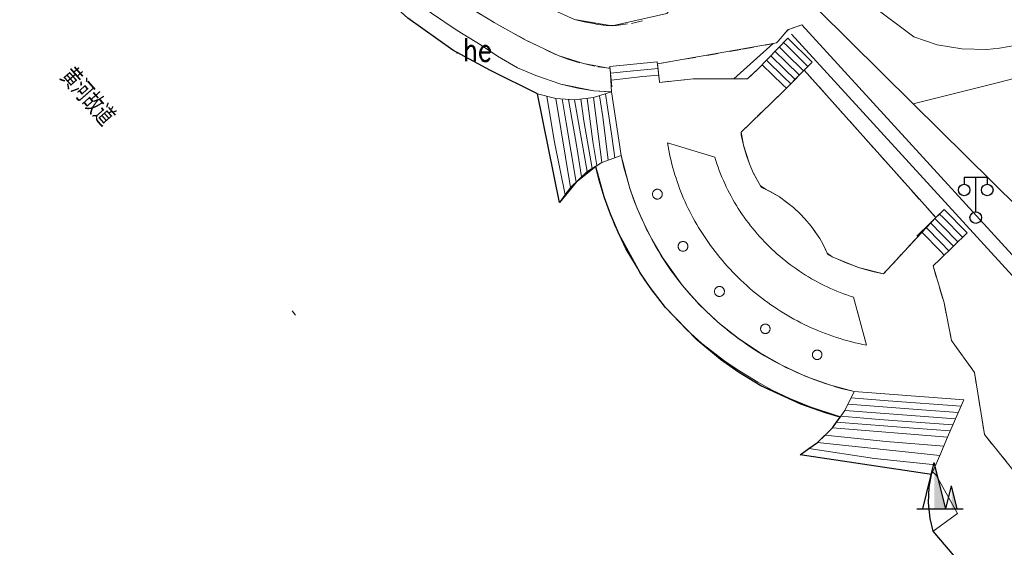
# Model space of a CAD drawing. Extents: x 39508475 to 39522402, y 3783947 to 3795549.
# Tile 157 of 256: x 39518078 to 39518164, y 3791038 to 3791083. Entities that reach past the tile are written whole.
import ezdxf
from ezdxf.enums import TextEntityAlignment as Align

# ---------------------------------------------------------------- set-up
doc = ezdxf.new("R2010")
doc.units = 0
doc.header["$PDSIZE"] = 0.2
doc.linetypes.add('X0', pattern=[4, 3, -1])
doc.linetypes.add('X6', pattern=[2, 1, -1])
doc.layers.get('0').update_dxf_attribs({"linetype": 'CONTINUOUS'})
for name, color, linetype in [('DLSS', 4, 'CONTINUOUS'), ('JCDL_DMX_F', 30, 'CONTINUOUS'), ('JCDL_JMDD_F', 231, 'CONTINUOUS'), ('JCDL_SXX_F', 5, 'CONTINUOUS'), ('JCDL_ZBM', 3, 'CONTINUOUS'), ('SXSS', 5, 'CONTINUOUS'), ('zdh', 7, 'CONTINUOUS')]:
    doc.layers.add(name, color=color, linetype=linetype)
for name, color, linetype, lineweight in [('JCDL_JMDX', 1, 'CONTINUOUS', 0), ('JCDL_ZBX', 3, 'CONTINUOUS', 0), ('JCDL_ZBX_F', 7, 'CONTINUOUS', 0), ('TEXTL_ZJ', 7, 'CONTINUOUS', 0)]:
    doc.layers.add(name, color=color, linetype=linetype, lineweight=lineweight)
doc.styles.add('HZ', font='rs', dxfattribs={"width": 0.8, "bigfont": 'hztxt'})
doc.linetypes.add('10422', pattern='A,2,[150,AAA.SHX,S=1,R=0,X=0,Y=1],2,[177,AAA.SHX,S=1,R=0,X=0,Y=0.8],1e-09', length=4)
doc.linetypes.add('X19', pattern='A,4.5,[145,symbolx.shx,S=1,R=0,X=0,Y=1],4.5,-0.5,[146,symbolx.shx,S=1,R=0,X=0,Y=0],-0.5', length=10)
doc.linetypes.add('X35', pattern='A,2,[150,AAA.SHX,S=1,R=0,X=0,Y=1],2,[177,AAA.SHX,S=1,R=0,X=0,Y=0.8],1e-09', length=4)
doc.linetypes.add('X49', pattern='A,0,[5,symbolt.shx,S=1,R=0,X=0,Y=0],-10', length=10)

# ---------------------------------------------------------------- blocks, each defined once
blk = doc.blocks.new('3521000')
at = {"color": 0}
for p, q in [((-1, 3.5), (1, 3.5)), ((0, 0.5), (0, 3.5))]:
    blk.add_line(p, q, dxfattribs=at)
at = {"color": 0, "linetype": 'Continuous', "flags": 128}
for points in [[(-1, 3.5), (-1, 2.9)], [(1, 3.5), (1, 2.9)]]:
    blk.add_lwpolyline(points, dxfattribs=at)
at = {"color": 0}
for centre in [(-1, 2.4), (1, 2.4), (0, 0)]:
    blk.add_circle(centre, 0.5, dxfattribs=at)
blk = doc.blocks.new('3540000')
at = {"color": 0}
for p, q in [((-1.5, 0), (-0.5, 4)), ((0.5, 0), (-0.5, 4)), ((0.5, 0), (1, 2)), ((1.5, 0), (1, 2)), ((-2, 0), (2, 0))]:
    blk.add_line(p, q, dxfattribs=at)
for points in [[(-0.5, 4), (0.5, 0), (-0.5, 0)], [(1, 2), (1.5, 0), (1, 0)]]:
    blk.add_solid(points, dxfattribs=at)

msp = doc.modelspace()

# ---------------------------------------------------------------- linework, layer by layer
at = {"layer": 'DLSS', "linetype": 'Continuous', "lineweight": 20}
for points in [[(39518167.09347, 3791081.71831), (39518164.83185, 3791081.11373), (39518163.4932, 3791080.87176), (39518162.40966, 3791080.76892), (39518160.23468, 3791080.80728), (39518158.08977, 3791081.16954), (39518156.065, 3791081.854), (39518152.381, 3791084.606), (39518139, 3791097.49101), (39518127.00301, 3791108.676), (39518115.36001, 3791118.789), (39518098.40999, 3791132.54), (39518079.006, 3791146.808), (39518069.92799, 3791153.11501), (39518062.95399, 3791157.822), (39518054.619, 3791163.151), (39518001.555, 3791196.202), (39518000, 3791197.22369)], [(39518169.974, 3791047.151), (39518174.813, 3791051.73899), (39518146.323, 3791082.89101), (39518145.11197, 3791082.4609), (39518144.262, 3791081.497)]]:
    msp.add_lwpolyline(points, dxfattribs=at)
at = {"layer": 'DLSS', "linetype": 'Continuous', "lineweight": 0}
for points in [[(39518215.83736, 3791000), (39518208.86717, 3791010.83278), (39518201.43911, 3791021.54043), (39518188.57392, 3791039.10477), (39518167.45461, 3791064.71209), (39518156.01013, 3791076.04587), (39518144.94701, 3791087.002), (39518113.57462, 3791116.59326), (39518096.67951, 3791130.29973), (39518077.3601, 3791144.50553), (39518061.39994, 3791155.45661), (39518000.02969, 3791193.81799), (39518000, 3791193.8375)], [(39518169.61073, 3791079.52765), (39518163.51992, 3791077.9098), (39518156.01013, 3791076.04587)]]:
    msp.add_lwpolyline(points, dxfattribs=at)
at = {"layer": 'DLSS', "linetype": 'X6', "lineweight": 0}
for points in [[(39518095.01816, 3791103.57848), (39518095.67668, 3791104.11022), (39518095.934, 3791104.318), (39518096.245, 3791104.36014), (39518096.37133, 3791104.34211), (39518096.50201, 3791104.28), (39518101.58476, 3791098.91408), (39518103.47407, 3791096.87637), (39518104.65167, 3791095.47665), (39518105.78264, 3791094.21056), (39518108.0622, 3791091.86392), (39518109.57002, 3791090.44524), (39518111.83136, 3791088.49213), (39518113.81405, 3791086.93411), (39518115.42637, 3791085.76335), (39518117.59171, 3791084.3155), (39518119.59869, 3791083.09142), (39518122.24561, 3791081.63685), (39518124.02348, 3791080.75517), (39518125.148, 3791080.235), (39518126.08818, 3791079.88016), (39518127.36066, 3791079.53153), (39518128.61572, 3791079.25263), (39518129.68701, 3791079.123)], [(39518126.561, 3791083.372), (39518127.4079, 3791083.15462), (39518128.43124, 3791082.96855), (39518129.32433, 3791082.83831), (39518130.196, 3791082.83999), (39518131.51351, 3791083.02966), (39518133.28475, 3791083.40754)], [(39518144.262, 3791081.497), (39518144.1202, 3791081.33619), (39518141.033, 3791080.75), (39518133.78584, 3791079.51743)], [(39518142.516, 3791079.058), (39518141.598, 3791078.19899), (39518136.871, 3791078.21199), (39518133.95839, 3791077.90135), (39518133.952, 3791077.96201)], [(39518146.54018, 3791078.97), (39518157.967, 3791066.15801)], [(39518156.307, 3791064.415), (39518153.419, 3791061.278), (39518152.72184, 3791061.42296), (39518152.14826, 3791061.56507), (39518151.7526, 3791061.67543), (39518151.25414, 3791061.8291), (39518150.71459, 3791062.01437), (39518150.17722, 3791062.21915), (39518148.95596, 3791062.76397), (39518148.70933, 3791062.88818), (39518148.58411, 3791062.98291), (39518148.52912, 3791063.0754), (39518148.42321, 3791063.33715), (39518148.15219, 3791063.86978), (39518147.88615, 3791064.33344), (39518147.14597, 3791065.40917), (39518146.59393, 3791066.06621), (39518146.19387, 3791066.48495), (39518145.59887, 3791067.03537), (39518144.37502, 3791067.95152), (39518143.64299, 3791068.3872), (39518143.2125, 3791068.60995), (39518142.90332, 3791068.75581), (39518142.79135, 3791068.82179), (39518142.72055, 3791068.9051), (39518142.6164, 3791069.12589), (39518142.11173, 3791070.05826), (39518141.77227, 3791070.823), (39518141.53294, 3791071.46761), (39518141.24611, 3791072.4435), (39518141.08443, 3791073.19063), (39518141.054, 3791073.363), (39518141.04929, 3791073.57609), (39518144.617, 3791077.024)], [(39518151.94501, 3791055.075), (39518151.61528, 3791055.14133), (39518151.28671, 3791055.21316), (39518150.95928, 3791055.29004), (39518150.63307, 3791055.37196), (39518150.30817, 3791055.45889), (39518149.98464, 3791055.55082), (39518149.66257, 3791055.64772), (39518149.34202, 3791055.74957), (39518149.02309, 3791055.85635), (39518148.70584, 3791055.96802), (39518148.39034, 3791056.08457), (39518148.07668, 3791056.20597), (39518147.76493, 3791056.33218), (39518147.45515, 3791056.46319), (39518147.14744, 3791056.59894), (39518146.84184, 3791056.73943), (39518146.53846, 3791056.8846), (39518146.23734, 3791057.03443), (39518145.93856, 3791057.18888), (39518145.6422, 3791057.34791), (39518145.34833, 3791057.5115), (39518145.05701, 3791057.67959), (39518144.76832, 3791057.85214), (39518144.48231, 3791058.02912), (39518144.19907, 3791058.21049), (39518143.91866, 3791058.3962), (39518143.64114, 3791058.58621), (39518143.36658, 3791058.78047), (39518143.09504, 3791058.97894), (39518142.82659, 3791059.18157), (39518142.5613, 3791059.3883), (39518142.29923, 3791059.5991), (39518142.04043, 3791059.81391), (39518141.78497, 3791060.03269), (39518141.53291, 3791060.25537), (39518141.28431, 3791060.48191), (39518141.03924, 3791060.71225), (39518140.79773, 3791060.94634), (39518140.55987, 3791061.18412), (39518140.32569, 3791061.42554), (39518140.09527, 3791061.67054), (39518139.86864, 3791061.91906), (39518139.64587, 3791062.17104), (39518139.427, 3791062.42642), (39518139.2121, 3791062.68514), (39518139.00121, 3791062.94714), (39518138.79438, 3791063.21236), (39518138.592, 3791063.48099), (39518138.40268, 3791063.73233), (39518138.21757, 3791063.9868), (39518138.03641, 3791064.24409), (39518137.85924, 3791064.50414), (39518137.6861, 3791064.7669), (39518137.51704, 3791065.03229), (39518137.35208, 3791065.30026), (39518137.19128, 3791065.57074), (39518137.03467, 3791065.84367), (39518136.88228, 3791066.11898), (39518136.73416, 3791066.39661), (39518136.59034, 3791066.67649), (39518136.45085, 3791066.95855), (39518136.31573, 3791067.24273), (39518136.18501, 3791067.52897), (39518136.05871, 3791067.81718), (39518135.93687, 3791068.10731), (39518135.81953, 3791068.39928), (39518135.7067, 3791068.69302), (39518135.59841, 3791068.98847), (39518135.49469, 3791069.28556), (39518135.39557, 3791069.58421), (39518135.30106, 3791069.88435), (39518135.21119, 3791070.18591), (39518135.12598, 3791070.48883), (39518135.04546, 3791070.79302), (39518134.96963, 3791071.09842), (39518134.89852, 3791071.40495), (39518134.83215, 3791071.71254), (39518134.77053, 3791072.02111), (39518134.71367, 3791072.33061), (39518134.662, 3791072.641)], [(39518138.75599, 3791071.40301), (39518138.84855, 3791071.1102), (39518138.94636, 3791070.8191), (39518139.04901, 3791070.52966), (39518139.15646, 3791070.24198), (39518139.26867, 3791069.95612), (39518139.38563, 3791069.67217), (39518139.50729, 3791069.39021), (39518139.63363, 3791069.1103), (39518139.76461, 3791068.83254), (39518139.90018, 3791068.557), (39518140.04033, 3791068.28374), (39518140.185, 3791068.01286), (39518140.33415, 3791067.74442), (39518140.48775, 3791067.4785), (39518140.64575, 3791067.21517), (39518140.80811, 3791066.9545), (39518140.97478, 3791066.69658), (39518141.14572, 3791066.44146), (39518141.32089, 3791066.18922), (39518141.50022, 3791065.93993), (39518141.68367, 3791065.69365), (39518141.8712, 3791065.45046), (39518142.06274, 3791065.21043), (39518142.25826, 3791064.97361), (39518142.45768, 3791064.74008), (39518142.66096, 3791064.5099), (39518142.86805, 3791064.28313), (39518143.07887, 3791064.05984), (39518143.29338, 3791063.84008), (39518143.51152, 3791063.62393), (39518143.73322, 3791063.41143), (39518143.95843, 3791063.20265), (39518144.18707, 3791062.99765), (39518144.4191, 3791062.79647), (39518144.65444, 3791062.59919), (39518144.89303, 3791062.40584), (39518145.1348, 3791062.2165), (39518145.37969, 3791062.0312), (39518145.62763, 3791061.85), (39518145.87855, 3791061.67294), (39518146.13238, 3791061.50009), (39518146.38905, 3791061.33148), (39518146.64848, 3791061.16717), (39518146.91062, 3791061.0072), (39518147.17538, 3791060.8516), (39518147.44269, 3791060.70044), (39518147.71248, 3791060.55374), (39518147.98467, 3791060.41155), (39518148.25919, 3791060.2739), (39518148.53596, 3791060.14084), (39518148.81491, 3791060.01241), (39518149.09595, 3791059.88863), (39518149.37901, 3791059.76954), (39518149.66402, 3791059.65518), (39518149.95089, 3791059.54558), (39518150.23954, 3791059.44076), (39518150.5299, 3791059.34076), (39518150.822, 3791059.24601)], [(39518158.303, 3791062.512), (39518157.722, 3791061.97), (39518158.68162, 3791058.77145), (39518159.33699, 3791055.497), (39518161.323, 3791052.72), (39518162.185, 3791047.329), (39518165.62299, 3791043.058)]]:
    msp.add_lwpolyline(points, dxfattribs=at)
at = {"layer": 'JCDL_DMX_F', "color": 3, "linetype": 'X35', "lineweight": 0}
msp.add_lwpolyline([(39518157.676, 3791044.082), (39518158.002, 3791043.78601), (39518159.841, 3791040.462), (39518157.722, 3791038.938)], dxfattribs=at)
at = {"layer": 'JCDL_JMDX', "color": 6, "linetype": 'Continuous', "lineweight": 0}
for points in [[(39518142.51501, 3791079.056), (39518145.116, 3791081.738)], [(39518144.97343, 3791080.39115), (39518144.37286, 3791080.97172)], [(39518145.04471, 3791081.06457), (39518144.74443, 3791081.35486)], [(39518146.85758, 3791079.29114), (39518145.04471, 3791081.06457)], [(39518147.23101, 3791079.669), (39518145.116, 3791081.738)], [(39518144.83086, 3791079.04429), (39518143.62972, 3791080.20543)], [(39518144.90214, 3791079.71772), (39518144.00129, 3791080.58857)], [(39518146.48415, 3791078.91329), (39518144.97343, 3791080.39115)], [(39518133.76899, 3791079.675), (39518129.65299, 3791079.281)], [(39518129.822, 3791077.51), (39518129.65299, 3791079.281)], [(39518133.952, 3791077.962), (39518133.76899, 3791079.675)], [(39518144.68828, 3791077.69743), (39518142.88658, 3791079.43914)], [(39518144.75957, 3791078.37086), (39518143.25815, 3791079.82229)], [(39518144.617, 3791077.024), (39518147.23101, 3791079.669)], [(39518146.11072, 3791078.53543), (39518144.90214, 3791079.71772)], [(39518131.08599, 3791078.84133), (39518129.70933, 3791078.69066)], [(39518132.519, 3791078.40167), (39518129.76567, 3791078.10033)], [(39518133.82999, 3791079.104), (39518131.08599, 3791078.84133)], [(39518133.89099, 3791078.533), (39518132.519, 3791078.40167)], [(39518145.36386, 3791077.77972), (39518144.75957, 3791078.37086)], [(39518145.73729, 3791078.15757), (39518144.83086, 3791079.04429)], [(39518144.99043, 3791077.40186), (39518144.68828, 3791077.69743)], [(39518123.365, 3791076.923), (39518124.95077, 3791076.5035)], [(39518124.15789, 3791076.71325), (39518124.79663, 3791072.85483)], [(39518128.21622, 3791076.57842), (39518129.78109, 3791077.07021)], [(39518128.73784, 3791076.74235), (39518129.02348, 3791074.90095)], [(39518129.25947, 3791076.90628), (39518129.83074, 3791073.22347)], [(39518129.78109, 3791077.07021), (39518130.63799, 3791071.546)], [(39518124.95077, 3791076.5035), (39518126.58703, 3791076.38741)], [(39518124.95077, 3791076.5035), (39518126.22826, 3791068.78666)], [(39518125.49619, 3791076.46481), (39518125.85823, 3791074.38789)], [(39518126.04161, 3791076.42611), (39518126.76569, 3791072.27228)], [(39518126.58703, 3791076.38741), (39518128.21622, 3791076.57842)], [(39518126.58703, 3791076.38741), (39518127.67315, 3791070.15666)], [(39518127.13009, 3791076.45108), (39518127.3732, 3791074.57307)], [(39518127.67316, 3791076.51475), (39518128.15937, 3791072.75872)], [(39518128.21622, 3791076.57842), (39518128.94554, 3791070.94438)], [(39518125.85823, 3791074.38789), (39518126.70989, 3791069.24333)], [(39518127.3732, 3791074.57307), (39518128.09728, 3791070.41924)], [(39518129.02348, 3791074.90095), (39518129.50969, 3791071.14492)], [(39518129.83074, 3791073.22347), (39518130.07384, 3791071.34546)], [(39518124.79663, 3791072.85483), (39518125.75467, 3791068.13055)], [(39518128.15937, 3791072.75872), (39518128.52141, 3791070.68181)], [(39518126.76569, 3791072.27228), (39518127.19152, 3791069.7)], [(39518128.94554, 3791070.94438), (39518130.63799, 3791071.546)], [(39518127.67315, 3791070.15666), (39518128.94554, 3791070.94438)], [(39518126.22826, 3791068.78666), (39518127.67315, 3791070.15666)], [(39518125.28107, 3791067.47443), (39518126.22826, 3791068.78666)], [(39518134.20442, 3791068.195), (39518134.20191, 3791068.24132), (39518134.1944, 3791068.28709), (39518134.18199, 3791068.33179), (39518134.16482, 3791068.37488), (39518134.14309, 3791068.41587), (39518134.11706, 3791068.45426), (39518134.08703, 3791068.48962), (39518134.05335, 3791068.52152), (39518134.01642, 3791068.54959), (39518133.97667, 3791068.57351), (39518133.93457, 3791068.59299), (39518133.89061, 3791068.6078), (39518133.84531, 3791068.61777), (39518133.79919, 3791068.62279), (39518133.7528, 3791068.62279), (39518133.70669, 3791068.61777), (39518133.66138, 3791068.6078), (39518133.61742, 3791068.59299), (39518133.57532, 3791068.57351), (39518133.53557, 3791068.54959), (39518133.49864, 3791068.52152), (39518133.46497, 3791068.48962), (39518133.43494, 3791068.45426), (39518133.4089, 3791068.41587), (39518133.38717, 3791068.37488), (39518133.37, 3791068.33179), (39518133.3576, 3791068.28709), (39518133.35009, 3791068.24132), (39518133.34758, 3791068.19499), (39518133.35009, 3791068.14867), (39518133.3576, 3791068.1029), (39518133.37, 3791068.0582), (39518133.38717, 3791068.01511), (39518133.4089, 3791067.97412), (39518133.43494, 3791067.93573), (39518133.46497, 3791067.90037), (39518133.49864, 3791067.86847), (39518133.53558, 3791067.8404), (39518133.57532, 3791067.81648), (39518133.61742, 3791067.797), (39518133.66138, 3791067.78219), (39518133.70669, 3791067.77222), (39518133.7528, 3791067.7672), (39518133.79919, 3791067.7672), (39518133.84531, 3791067.77222), (39518133.89061, 3791067.78219), (39518133.93457, 3791067.797), (39518133.97667, 3791067.81648), (39518134.01642, 3791067.8404), (39518134.05335, 3791067.86847), (39518134.08703, 3791067.90037), (39518134.11706, 3791067.93573), (39518134.14309, 3791067.97412), (39518134.16482, 3791068.01511), (39518134.18199, 3791068.0582), (39518134.1944, 3791068.1029), (39518134.20191, 3791068.14868), (39518134.20442, 3791068.195)], [(39518156.316, 3791064.544), (39518158.682, 3791066.85699)], [(39518158.61883, 3791066.13283), (39518158.28767, 3791066.47149)], [(39518160.68299, 3791064.839), (39518158.682, 3791066.85699)], [(39518158.4925, 3791064.6845), (39518157.499, 3791065.7005)], [(39518158.55567, 3791065.40866), (39518157.89333, 3791066.086)], [(39518160.28633, 3791064.45117), (39518158.61883, 3791066.13283)], [(39518158.36617, 3791063.23617), (39518156.71033, 3791064.9295)], [(39518158.42933, 3791063.96033), (39518157.10467, 3791065.315)], [(39518158.303, 3791062.512), (39518160.68299, 3791064.839)], [(39518159.493, 3791063.6755), (39518158.4925, 3791064.6845)], [(39518159.88966, 3791064.06334), (39518158.55567, 3791065.40866)], [(39518136.42741, 3791063.662), (39518136.42491, 3791063.7081), (39518136.41744, 3791063.75366), (39518136.40509, 3791063.79815), (39518136.388, 3791063.84104), (39518136.36637, 3791063.88183), (39518136.34046, 3791063.92005), (39518136.31057, 3791063.95523), (39518136.27706, 3791063.98699), (39518136.2403, 3791064.01493), (39518136.20074, 3791064.03873), (39518136.15883, 3791064.05812), (39518136.11508, 3791064.07286), (39518136.06999, 3791064.08278), (39518136.02409, 3791064.08777), (39518135.97792, 3791064.08777), (39518135.93202, 3791064.08278), (39518135.88693, 3791064.07286), (39518135.84318, 3791064.05812), (39518135.80128, 3791064.03873), (39518135.76172, 3791064.01493), (39518135.72496, 3791063.98699), (39518135.69144, 3791063.95523), (39518135.66155, 3791063.92005), (39518135.63564, 3791063.88183), (39518135.61401, 3791063.84104), (39518135.59693, 3791063.79815), (39518135.58457, 3791063.75366), (39518135.5771, 3791063.7081), (39518135.5746, 3791063.662), (39518135.5771, 3791063.6159), (39518135.58457, 3791063.57033), (39518135.59693, 3791063.52585), (39518135.61401, 3791063.48296), (39518135.63564, 3791063.44216), (39518135.66155, 3791063.40395), (39518135.69144, 3791063.36876), (39518135.72496, 3791063.33701), (39518135.76172, 3791063.30907), (39518135.80128, 3791063.28526), (39518135.84318, 3791063.26588), (39518135.88693, 3791063.25114), (39518135.93202, 3791063.24121), (39518135.97792, 3791063.23622), (39518136.02409, 3791063.23622), (39518136.06999, 3791063.24121), (39518136.11508, 3791063.25114), (39518136.15883, 3791063.26588), (39518136.20074, 3791063.28526), (39518136.2403, 3791063.30907), (39518136.27706, 3791063.33701), (39518136.31057, 3791063.36876), (39518136.34046, 3791063.40395), (39518136.36637, 3791063.44216), (39518136.388, 3791063.48295), (39518136.40509, 3791063.52585), (39518136.41744, 3791063.57033), (39518136.42491, 3791063.6159), (39518136.42741, 3791063.662)], [(39518159.09633, 3791063.28767), (39518158.42933, 3791063.96033)], [(39518158.69966, 3791062.89983), (39518158.36617, 3791063.23617)], [(39518139.59642, 3791059.747), (39518139.59389, 3791059.79376), (39518139.58632, 3791059.83996), (39518139.57379, 3791059.88508), (39518139.55646, 3791059.92857), (39518139.53453, 3791059.96994), (39518139.50825, 3791060.00869), (39518139.47794, 3791060.04438), (39518139.44395, 3791060.07658), (39518139.40667, 3791060.10492), (39518139.36655, 3791060.12906), (39518139.32406, 3791060.14871), (39518139.27969, 3791060.16366), (39518139.23396, 3791060.17373), (39518139.18742, 3791060.17879), (39518139.14059, 3791060.17879), (39518139.09405, 3791060.17373), (39518139.04832, 3791060.16366), (39518139.00395, 3791060.14871), (39518138.96145, 3791060.12906), (39518138.92133, 3791060.10492), (39518138.88406, 3791060.07658), (39518138.85007, 3791060.04438), (39518138.81976, 3791060.0087), (39518138.79348, 3791059.96994), (39518138.77155, 3791059.92857), (39518138.75422, 3791059.88508), (39518138.74169, 3791059.83996), (39518138.73412, 3791059.79376), (39518138.73158, 3791059.747), (39518138.73412, 3791059.70025), (39518138.74169, 3791059.65405), (39518138.75422, 3791059.60893), (39518138.77155, 3791059.56544), (39518138.79348, 3791059.52407), (39518138.81976, 3791059.48532), (39518138.85007, 3791059.44963), (39518138.88406, 3791059.41743), (39518138.92133, 3791059.3891), (39518138.96145, 3791059.36496), (39518139.00395, 3791059.3453), (39518139.04832, 3791059.33035), (39518139.09405, 3791059.32028), (39518139.14059, 3791059.31522), (39518139.18742, 3791059.31522), (39518139.23396, 3791059.32028), (39518139.27969, 3791059.33035), (39518139.32406, 3791059.3453), (39518139.36655, 3791059.36496), (39518139.40667, 3791059.3891), (39518139.44395, 3791059.41743), (39518139.47794, 3791059.44963), (39518139.50825, 3791059.48532), (39518139.53453, 3791059.52407), (39518139.55646, 3791059.56544), (39518139.57379, 3791059.60893), (39518139.58632, 3791059.65405), (39518139.59389, 3791059.70025), (39518139.59642, 3791059.747)], [(39518143.56444, 3791056.503), (39518143.56185, 3791056.54906), (39518143.55412, 3791056.59455), (39518143.54135, 3791056.63889), (39518143.52369, 3791056.68151), (39518143.50137, 3791056.72189), (39518143.47467, 3791056.75952), (39518143.44393, 3791056.79393), (39518143.40953, 3791056.82467), (39518143.3719, 3791056.85137), (39518143.33152, 3791056.87369), (39518143.28889, 3791056.89134), (39518143.24455, 3791056.90412), (39518143.19907, 3791056.91184), (39518143.153, 3791056.91443), (39518143.10694, 3791056.91184), (39518143.06145, 3791056.90412), (39518143.01711, 3791056.89134), (39518142.97449, 3791056.87369), (39518142.93411, 3791056.85137), (39518142.89648, 3791056.82467), (39518142.86207, 3791056.79393), (39518142.83133, 3791056.75952), (39518142.80463, 3791056.72189), (39518142.78231, 3791056.68151), (39518142.76466, 3791056.63889), (39518142.75188, 3791056.59455), (39518142.74416, 3791056.54907), (39518142.74157, 3791056.503), (39518142.74416, 3791056.45693), (39518142.75188, 3791056.41145), (39518142.76466, 3791056.36711), (39518142.78231, 3791056.32448), (39518142.80463, 3791056.2841), (39518142.83133, 3791056.24647), (39518142.86207, 3791056.21207), (39518142.89648, 3791056.18133), (39518142.93411, 3791056.15463), (39518142.97449, 3791056.13231), (39518143.01711, 3791056.11465), (39518143.06145, 3791056.10188), (39518143.10694, 3791056.09415), (39518143.153, 3791056.09157), (39518143.19907, 3791056.09415), (39518143.24455, 3791056.10188), (39518143.28889, 3791056.11465), (39518143.33152, 3791056.13231), (39518143.3719, 3791056.15463), (39518143.40953, 3791056.18133), (39518143.44393, 3791056.21207), (39518143.47467, 3791056.24647), (39518143.50137, 3791056.2841), (39518143.52369, 3791056.32448), (39518143.54135, 3791056.36711), (39518143.55412, 3791056.41145), (39518143.56185, 3791056.45693), (39518143.56444, 3791056.503)], [(39518148.0704, 3791054.24601), (39518148.06797, 3791054.2907), (39518148.06073, 3791054.33488), (39518148.04876, 3791054.37801), (39518148.03219, 3791054.41959), (39518148.01122, 3791054.45914), (39518147.9861, 3791054.49619), (39518147.95712, 3791054.5303), (39518147.92463, 3791054.56109), (39518147.88899, 3791054.58818), (39518147.85064, 3791054.61125), (39518147.81001, 3791054.63005), (39518147.76759, 3791054.64434), (39518147.72387, 3791054.65397), (39518147.67937, 3791054.65881), (39518147.63461, 3791054.65881), (39518147.59011, 3791054.65397), (39518147.54639, 3791054.64434), (39518147.50398, 3791054.63005), (39518147.46335, 3791054.61126), (39518147.42499, 3791054.58818), (39518147.38936, 3791054.56109), (39518147.35686, 3791054.5303), (39518147.32788, 3791054.49619), (39518147.30276, 3791054.45914), (39518147.2818, 3791054.41959), (39518147.26523, 3791054.37801), (39518147.25325, 3791054.33488), (39518147.24601, 3791054.2907), (39518147.24359, 3791054.24601), (39518147.24601, 3791054.20131), (39518147.25325, 3791054.15714), (39518147.26523, 3791054.11401), (39518147.2818, 3791054.07242), (39518147.30276, 3791054.03287), (39518147.32788, 3791053.99582), (39518147.35686, 3791053.96171), (39518147.38936, 3791053.93093), (39518147.42499, 3791053.90384), (39518147.46335, 3791053.88076), (39518147.50397, 3791053.86196), (39518147.54639, 3791053.84767), (39518147.59011, 3791053.83805), (39518147.63461, 3791053.83321), (39518147.67937, 3791053.83321), (39518147.72387, 3791053.83805), (39518147.76759, 3791053.84767), (39518147.81001, 3791053.86196), (39518147.85063, 3791053.88076), (39518147.88899, 3791053.90384), (39518147.92463, 3791053.93092), (39518147.95712, 3791053.96171), (39518147.9861, 3791053.99582), (39518148.01122, 3791054.03287), (39518148.03219, 3791054.07242), (39518148.04876, 3791054.114), (39518148.06073, 3791054.15714), (39518148.06797, 3791054.20131), (39518148.0704, 3791054.24601)], [(39518150.06746, 3791049.39799), (39518150.88, 3791051.045)], [(39518150.88, 3791051.045), (39518160.39324, 3791050.33864)], [(39518150.60915, 3791050.496), (39518153.81168, 3791050.25821)], [(39518153.81168, 3791050.25821), (39518160.15384, 3791049.7873)], [(39518159.67504, 3791048.68463), (39518160.39324, 3791050.33864)], [(39518148.9924, 3791047.90893), (39518150.06746, 3791049.39799)], [(39518150.06746, 3791049.39799), (39518159.67504, 3791048.68463)], [(39518150.33831, 3791049.94699), (39518156.74336, 3791049.47142)], [(39518156.74336, 3791049.47142), (39518159.91444, 3791049.23597)], [(39518149.35075, 3791048.40529), (39518156.01281, 3791047.86371)], [(39518149.70911, 3791048.90164), (39518153.04014, 3791048.63085)], [(39518153.04014, 3791048.63085), (39518159.44519, 3791048.15528)], [(39518158.98549, 3791047.09657), (39518159.67504, 3791048.68463)], [(39518147.68505, 3791046.61903), (39518148.9924, 3791047.90893)], [(39518148.9924, 3791047.90893), (39518158.98549, 3791047.09657)], [(39518156.01281, 3791047.86371), (39518159.21534, 3791047.62592)], [(39518148.33873, 3791047.26398), (39518153.65387, 3791046.70138)], [(39518153.65387, 3791046.70138), (39518158.65042, 3791046.2952)], [(39518158.31534, 3791045.49383), (39518158.98549, 3791047.09657)], [(39518146.18148, 3791045.56442), (39518147.68504, 3791046.61903)], [(39518146.93326, 3791046.09172), (39518152.63138, 3791045.23677)], [(39518147.68504, 3791046.61903), (39518158.31534, 3791045.49383)], [(39518152.63138, 3791045.23677), (39518157.94653, 3791044.67417)], [(39518157.57772, 3791043.8545), (39518158.31534, 3791045.49383)]]:
    msp.add_lwpolyline(points, dxfattribs=at)
at = {"layer": 'JCDL_JMDX', "color": 6, "linetype": 'X19', "lineweight": 0}
msp.add_lwpolyline([(39518157.722, 3791038.938), (39518159.841, 3791040.462), (39518158.002, 3791043.78601), (39518157.676, 3791044.082)], dxfattribs=at)
at = {"layer": 'JCDL_SXX_F', "color": 142, "linetype": 'Continuous', "lineweight": 0, "true_color": 0x00a0e9}
msp.add_lwpolyline([(39518102.34685, 3791057.67514), (39518102.03719, 3791058.0677)], dxfattribs=at)
at = {"layer": 'JCDL_ZBM', "linetype": 'Continuous', "lineweight": 0}
for points in [[(39518117.25499, 3791105.617), (39518137.83301, 3791087.75801), (39518134.608, 3791083.87401), (39518129.858, 3791082.819), (39518126.561, 3791083.372), (39518125.09818, 3791084.02956), (39518121.64344, 3791085.85603), (39518117.12857, 3791088.74409), (39518112.56541, 3791092.35102), (39518109.069, 3791095.563), (39518108.50727, 3791096.91186), (39518108.851, 3791098.33201), (39518111.729, 3791101.963), (39518117.25499, 3791105.617)], [(39518129.78109, 3791077.07021), (39518129.19101, 3791077.10196), (39518128.2688, 3791077.16019), (39518125.39216, 3791077.73794), (39518123.221, 3791078.49799), (39518121.613, 3791079.159), (39518119.89401, 3791080.18605), (39518118.47051, 3791081.14403), (39518116.38007, 3791082.41901), (39518114.13954, 3791083.91714)], [(39518117.59171, 3791084.3155), (39518119.59869, 3791083.09142), (39518122.24561, 3791081.63685), (39518125.148, 3791080.235), (39518127.36066, 3791079.53153), (39518129.68701, 3791079.123), (39518129.78109, 3791077.07021)], [(39518140.41831, 3791078.20224), (39518143.84707, 3791081.28812), (39518144.1202, 3791081.33619), (39518144.262, 3791081.497), (39518144.96511, 3791082.29436), (39518145.17505, 3791082.4833), (39518146.323, 3791082.89101), (39518174.813, 3791051.73899)], [(39518145.17505, 3791082.4833), (39518144.96511, 3791082.29436), (39518145.11197, 3791082.4609), (39518145.17505, 3791082.4833)], [(39518133.78584, 3791079.51743), (39518143.84707, 3791081.28812), (39518140.41831, 3791078.20224), (39518136.871, 3791078.21199), (39518133.95839, 3791077.90135), (39518133.952, 3791077.96201), (39518133.78584, 3791079.51743)], [(39518165.62299, 3791043.058), (39518162.185, 3791047.329), (39518161.323, 3791052.72), (39518159.33699, 3791055.497), (39518158.68162, 3791058.77145), (39518157.722, 3791061.97), (39518158.303, 3791062.512), (39518160.68299, 3791064.839), (39518158.682, 3791066.85699), (39518157.967, 3791066.15801), (39518146.54018, 3791078.97), (39518147.23101, 3791079.669), (39518145.116, 3791081.738), (39518142.516, 3791079.058), (39518141.598, 3791078.19899), (39518140.41831, 3791078.20224)], [(39518157.967, 3791066.15801), (39518156.307, 3791064.415), (39518153.419, 3791061.278), (39518151.25414, 3791061.8291), (39518148.95596, 3791062.76397), (39518148.52912, 3791063.0754), (39518148.15219, 3791063.86978), (39518147.88615, 3791064.33344), (39518147.14597, 3791065.40917), (39518146.59393, 3791066.06621), (39518146.19387, 3791066.48495), (39518145.59887, 3791067.03537), (39518144.37502, 3791067.95152), (39518143.2125, 3791068.60995), (39518142.72055, 3791068.9051), (39518142.11173, 3791070.05826), (39518141.77227, 3791070.823), (39518141.24611, 3791072.4435), (39518141.04929, 3791073.57609), (39518144.617, 3791077.024), (39518146.54018, 3791078.97), (39518157.967, 3791066.15801)], [(39518145.05701, 3791057.67959), (39518144.76831, 3791057.85214), (39518144.48231, 3791058.02913), (39518144.19907, 3791058.2105), (39518143.91865, 3791058.3962), (39518143.64114, 3791058.58622), (39518143.36657, 3791058.78047), (39518143.09503, 3791058.97894), (39518142.8266, 3791059.18157), (39518142.5613, 3791059.38831), (39518142.29921, 3791059.5991), (39518142.04042, 3791059.81392), (39518141.78497, 3791060.03268), (39518141.53291, 3791060.25538), (39518141.28431, 3791060.48191), (39518141.03923, 3791060.71226), (39518140.79773, 3791060.94635), (39518140.55987, 3791061.18413), (39518140.32569, 3791061.42554), (39518140.09526, 3791061.67054), (39518139.86863, 3791061.91907), (39518139.64587, 3791062.17104), (39518139.42699, 3791062.42643), (39518139.2121, 3791062.68514), (39518139.0012, 3791062.94714), (39518138.79437, 3791063.21238), (39518138.592, 3791063.48099), (39518138.40267, 3791063.73234), (39518138.21756, 3791063.9868), (39518138.03641, 3791064.2441), (39518137.85924, 3791064.50414), (39518137.68609, 3791064.7669), (39518137.51704, 3791065.03229), (39518137.35207, 3791065.30027), (39518137.19127, 3791065.57075), (39518137.03467, 3791065.84367), (39518136.88228, 3791066.11899), (39518136.73416, 3791066.39661), (39518136.59034, 3791066.67649), (39518136.45084, 3791066.95856), (39518136.31572, 3791067.24274), (39518136.185, 3791067.52897), (39518136.0587, 3791067.81718), (39518135.93687, 3791068.1073), (39518135.81953, 3791068.39928), (39518135.70669, 3791068.69302), (39518135.59841, 3791068.98848), (39518135.49468, 3791069.28556), (39518135.39556, 3791069.58421), (39518135.30106, 3791069.88435), (39518135.21119, 3791070.18592), (39518135.12598, 3791070.48882), (39518135.04546, 3791070.79303), (39518134.96964, 3791071.09842), (39518134.89853, 3791071.40494), (39518134.83215, 3791071.71253), (39518134.77053, 3791072.02112), (39518134.71368, 3791072.3306), (39518134.662, 3791072.641), (39518138.75599, 3791071.40301), (39518138.84855, 3791071.11019), (39518138.94636, 3791070.81909), (39518139.04901, 3791070.52966), (39518139.15647, 3791070.24198), (39518139.26868, 3791069.95611), (39518139.38564, 3791069.67217), (39518139.5073, 3791069.3902), (39518139.63363, 3791069.11029), (39518139.76461, 3791068.83253), (39518139.90019, 3791068.55699), (39518140.04033, 3791068.28374), (39518140.185, 3791068.01286), (39518140.33416, 3791067.74441), (39518140.48776, 3791067.47849), (39518140.64576, 3791067.21517), (39518140.80812, 3791066.9545), (39518140.97479, 3791066.69657), (39518141.14574, 3791066.44146), (39518141.3209, 3791066.18921), (39518141.50022, 3791065.93993), (39518141.68368, 3791065.69364), (39518141.87121, 3791065.45046), (39518142.06276, 3791065.21042), (39518142.25826, 3791064.9736), (39518142.45769, 3791064.74008), (39518142.66098, 3791064.5099), (39518142.86806, 3791064.28313), (39518143.07887, 3791064.05983), (39518143.29338, 3791063.84008), (39518143.51153, 3791063.62393), (39518143.73323, 3791063.41143), (39518143.95843, 3791063.20266), (39518144.18708, 3791062.99765), (39518144.4191, 3791062.79648), (39518144.65444, 3791062.59919), (39518144.89303, 3791062.40584), (39518145.13481, 3791062.21649), (39518145.37969, 3791062.03119), (39518145.62763, 3791061.84999), (39518145.87855, 3791061.67294), (39518146.13237, 3791061.50008), (39518146.38904, 3791061.33149), (39518146.64848, 3791061.16716), (39518146.91061, 3791061.00719), (39518147.17537, 3791060.85161), (39518147.44269, 3791060.70044), (39518147.71247, 3791060.55374), (39518147.98466, 3791060.41154), (39518148.25919, 3791060.2739), (39518148.53596, 3791060.14084), (39518148.81491, 3791060.01241), (39518149.09595, 3791059.88862), (39518149.379, 3791059.76954), (39518149.66401, 3791059.65518), (39518149.95088, 3791059.54557), (39518150.23954, 3791059.44076), (39518150.5299, 3791059.34075), (39518150.822, 3791059.24601), (39518151.94501, 3791055.075), (39518151.61527, 3791055.14133), (39518151.2867, 3791055.21317), (39518150.95927, 3791055.29004), (39518150.63307, 3791055.37197), (39518150.30816, 3791055.4589), (39518149.98463, 3791055.55082), (39518149.66256, 3791055.64773), (39518149.34202, 3791055.74957), (39518149.02309, 3791055.85635), (39518148.70584, 3791055.96803), (39518148.39034, 3791056.08458), (39518148.07668, 3791056.20597), (39518147.76492, 3791056.33219), (39518147.45515, 3791056.46319), (39518147.14743, 3791056.59895), (39518146.84184, 3791056.73944), (39518146.53845, 3791056.8846), (39518146.23734, 3791057.03444), (39518145.93855, 3791057.18888), (39518145.64221, 3791057.34792), (39518145.34833, 3791057.5115), (39518145.05701, 3791057.67959)], [(39518149.49824, 3791048.90523), (39518147.04352, 3791049.72532), (39518145.27535, 3791050.45454), (39518144.2259, 3791050.94707), (39518143.76159, 3791051.1783), (39518142.49329, 3791051.86069), (39518140.69928, 3791052.95491), (39518139.64199, 3791053.677), (39518137.64709, 3791055.21556), (39518136.32824, 3791056.40664), (39518134.49532, 3791058.35119), (39518133.35431, 3791059.778), (39518132.65162, 3791060.75818), (39518131.04891, 3791063.42689), (39518130.04443, 3791065.5435), (39518129.17343, 3791067.88925), (39518128.43949, 3791070.59437), (39518128.94554, 3791070.94438), (39518130.63799, 3791071.546), (39518130.74752, 3791071.0347), (39518130.86796, 3791070.52586), (39518130.99843, 3791070.01949), (39518131.13886, 3791069.51578), (39518131.2892, 3791069.01495), (39518131.44941, 3791068.51719), (39518131.61941, 3791068.02269), (39518131.79913, 3791067.53164), (39518131.98851, 3791067.04424), (39518132.18747, 3791066.56066), (39518132.39594, 3791066.0811), (39518132.61384, 3791065.60575), (39518132.84109, 3791065.13481), (39518133.07758, 3791064.66844), (39518133.32323, 3791064.20682), (39518133.57794, 3791063.75015), (39518133.84163, 3791063.29859), (39518134.11417, 3791062.85232), (39518134.39545, 3791062.41152), (39518134.68541, 3791061.97636), (39518134.98389, 3791061.54701), (39518135.29078, 3791061.12363), (39518135.60597, 3791060.7064), (39518135.93001, 3791060.29599), (39518136.26748, 3791059.89184), (39518136.61337, 3791059.49485), (39518136.96686, 3791059.10462), (39518137.32784, 3791058.72131), (39518137.69618, 3791058.34505), (39518138.07173, 3791057.97598), (39518138.45435, 3791057.61427), (39518138.8439, 3791057.26001), (39518139.24022, 3791056.91336), (39518139.6432, 3791056.57446), (39518140.05264, 3791056.2434), (39518140.46842, 3791055.92033), (39518140.89036, 3791055.60539), (39518141.31833, 3791055.29865), (39518141.75216, 3791055.00026), (39518142.19167, 3791054.71031), (39518142.63671, 3791054.42893), (39518143.08713, 3791054.15621), (39518143.54273, 3791053.89226), (39518144.00334, 3791053.63717), (39518144.46882, 3791053.39104), (39518144.93896, 3791053.15398), (39518145.41361, 3791052.92606), (39518145.89259, 3791052.70736), (39518146.37569, 3791052.49796), (39518146.86278, 3791052.29796), (39518147.35363, 3791052.10742), (39518147.84808, 3791051.92642), (39518148.34594, 3791051.75502), (39518148.84701, 3791051.59329), (39518149.35114, 3791051.44128), (39518149.85811, 3791051.29906), (39518150.36773, 3791051.16667), (39518150.88, 3791051.045), (39518150.06746, 3791049.39799), (39518149.64756, 3791048.81639), (39518149.49824, 3791048.90523)]]:
    msp.add_lwpolyline(points, dxfattribs=at)
at = {"layer": 'JCDL_ZBX', "color": 114, "linetype": 'X49', "lineweight": 0, "true_color": 0x009944}
msp.add_lwpolyline([(39518145.43748, 3791082.08115), (39518173.92747, 3791050.92915)], dxfattribs=at)
at = {"layer": 'JCDL_ZBX_F', "color": 114, "linetype": 'X0', "lineweight": 0, "true_color": 0x009944}
for points in [[(39518098.716, 3791098.99899), (39518100.22542, 3791097.06606), (39518101.78726, 3791095.38637), (39518102.95142, 3791094.00261), (39518104.13597, 3791092.67654), (39518106.48354, 3791090.25989), (39518108.06308, 3791088.77374), (39518110.40014, 3791086.75523), (39518112.45743, 3791085.13858), (39518114.13954, 3791083.91714), (39518116.38007, 3791082.41901), (39518118.47051, 3791081.14403), (39518119.89401, 3791080.18605), (39518121.613, 3791079.159), (39518123.221, 3791078.49799), (39518125.39216, 3791077.73794), (39518126.85817, 3791077.38956), (39518128.2688, 3791077.16019), (39518129.78109, 3791077.07021)], [(39518134.662, 3791072.641), (39518138.75599, 3791071.40301)], [(39518150.88, 3791051.045), (39518148.72158, 3791051.63322), (39518146.61891, 3791052.39718), (39518144.58611, 3791053.3313), (39518142.63694, 3791054.42928), (39518140.78456, 3791055.6837), (39518139.04151, 3791057.08605), (39518137.41955, 3791058.62687), (39518135.93001, 3791060.29599), (39518134.21282, 3791062.69635), (39518133.27959, 3791064.28814), (39518132.61424, 3791065.60595), (39518132.02333, 3791066.95877), (39518131.39216, 3791068.69265), (39518130.63799, 3791071.546)], [(39518151.94501, 3791055.075), (39518150.822, 3791059.24601)]]:
    msp.add_lwpolyline(points, dxfattribs=at)
at = {"layer": 'SXSS', "linetype": '10422', "flags": 128}
msp.add_lwpolyline([(39518449.48473, 3790737.8652), (39518441.447, 3790733.275), (39518441.23401, 3790733.11754), (39518440.53084, 3790732.75076), (39518440.27996, 3790732.66579), (39518439.89322, 3790732.57518), (39518439.49862, 3790732.5298), (39518438.96936, 3790732.54064), (39518438.707, 3790732.577), (39518436.662, 3790733.46), (39518433.87201, 3790735.47201), (39518426.351, 3790742.08299), (39518415.254, 3790751.118), (39518399.707, 3790763.136), (39518379.749, 3790779.03799), (39518372.27501, 3790785.57387), (39518360.36681, 3790796.35909), (39518345.27717, 3790811.07064), (39518326.23183, 3790830.33795), (39518255.78288, 3790902.11424), (39518235.85, 3790922.452), (39518234.77605, 3790923.76418), (39518233.05791, 3790926.18279), (39518232.17208, 3790927.62865), (39518231.55519, 3790928.74082), (39518230.798, 3790930.258), (39518229.73735, 3790930.12785), (39518229.02759, 3790930.06598), (39518227.2481, 3790929.99781), (39518223.69639, 3790930.23255), (39518220.55504, 3790930.86308), (39518217.51696, 3790931.88075), (39518213.70861, 3790933.81154), (39518210.54336, 3790936.1151), (39518208.72678, 3790937.82194), (39518207.08466, 3790939.69723), (39518205.44143, 3790942.02384), (39518204.54957, 3790943.56522), (39518203.48533, 3790945.81925), (39518202.75114, 3790947.82594), (39518202.35573, 3790949.19471), (39518202.03703, 3790950.58335), (39518201.66668, 3790953.04833), (39518201.54121, 3790955.18142), (39518201.65107, 3790958.02769), (39518201.88008, 3790959.79371), (39518202.31596, 3790961.88555), (39518203.0426, 3790964.26993), (39518203.56085, 3790965.59708), (39518204.15206, 3790966.89337), (39518204.64227, 3790967.84292), (39518204.99089, 3790968.46424), (39518205.172, 3790968.77099), (39518204.66604, 3790969.82759), (39518202.59546, 3790974.0312), (39518200.453, 3790978.19865), (39518198.815, 3790981.26999), (39518197.67481, 3790983.35521), (39518193.00101, 3790991.478), (39518192.23824, 3790991.09723), (39518191.26253, 3790990.79084), (39518190.58903, 3790990.68189), (39518189.73688, 3790990.65556), (39518188.72249, 3790990.78548), (39518187.7455, 3790991.08775), (39518187.28017, 3790991.30089), (39518186.69161, 3790991.64594), (39518186.41318, 3790991.84328), (39518185.77099, 3790992.404), (39518181.01013, 3791000), (39518175.91501, 3791008.15599), (39518174.80978, 3791009.97604), (39518174.75824, 3791010.12538), (39518174.57262, 3791010.89244), (39518174.50677, 3791011.67888), (39518174.58784, 3791012.62203), (39518174.81422, 3791013.46183), (39518175.42943, 3791014.64913), (39518176.15453, 3791015.4814), (39518176.90599, 3791016.05692), (39518176.44947, 3791016.61859), (39518170.488, 3791023.95199), (39518157.722, 3791038.938), (39518157.4625, 3791040.03786), (39518157.32633, 3791041.38675), (39518157.38317, 3791042.74133), (39518157.57772, 3791043.85451), (39518146.18148, 3791045.56442), (39518146.93326, 3791046.09172), (39518147.68505, 3791046.61903), (39518148.33873, 3791047.26398), (39518148.9924, 3791047.90893), (39518149.35075, 3791048.40529), (39518149.64756, 3791048.81639), (39518148.39507, 3791049.21139), (39518146.2295, 3791049.95385), (39518142.77179, 3791051.56288), (39518140.80917, 3791052.74146), (39518139.24882, 3791053.83937), (39518137.19269, 3791055.54363), (39518134.49532, 3791058.35119), (39518133.13987, 3791060.09613), (39518132.28324, 3791061.35953), (39518130.44235, 3791064.69956), (39518129.69049, 3791066.45308), (39518129.17343, 3791067.88925), (39518128.73095, 3791069.41923), (39518128.43949, 3791070.59437), (39518126.70989, 3791069.24333), (39518125.28107, 3791067.47443), (39518123.365, 3791076.923), (39518119.27251, 3791078.92722), (39518116.00501, 3791080.71503), (39518112.10907, 3791083.49032), (39518107.50253, 3791087.64618), (39518102.45174, 3791092.54609), (39518097.621, 3791098.276), (39518098.716, 3791098.99899)], dxfattribs=at)
at = {"layer": 'zdh', "linetype": 'Continuous'}
msp.add_point((39518116.38, 3791080.485, 37.044), dxfattribs=at)

# ---------------------------------------------------------------- block references
at = {"layer": 'JCDL_JMDD_F'}
for name, p in [('3521000', (39518161.43435, 3791066.1583)), ('3540000', (39518158.32876, 3791040.87758))]:
    msp.add_blockref(name, p, dxfattribs=at)

# ---------------------------------------------------------------- texts
at = {"layer": 'TEXTL_ZJ', "style": 'HZ', "width": 0.8}
msp.add_text('黄河故道', height=1.8, rotation=-48.7550463, dxfattribs=at).set_placement((39518081.31175, 3791077.89652), align=Align.BOTTOM_LEFT)
at = {"layer": 'zdh', "linetype": 'Continuous', "style": 'HZ', "width": 0.8}
msp.add_text('he', height=2, dxfattribs=at).set_placement((39518116.88, 3791079.735, 37.044))

doc.saveas('drawing.dxf')
